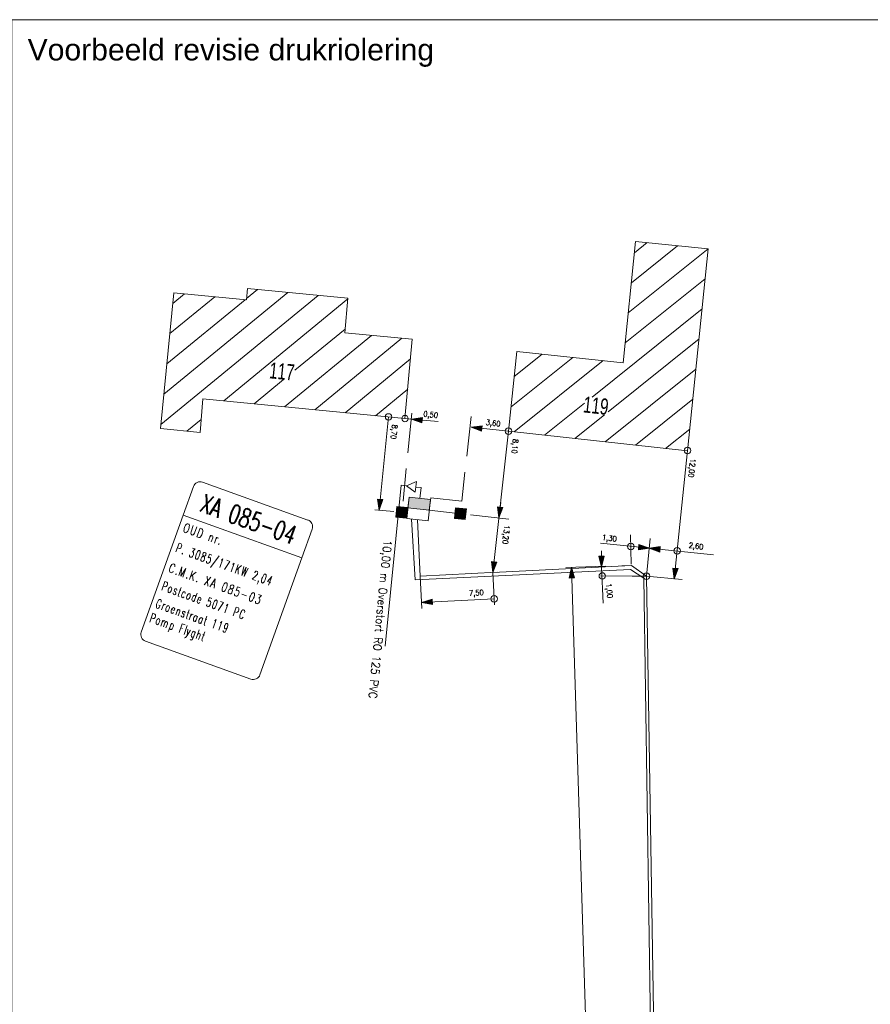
# Model space of a CAD drawing. Header units: metres. Extents: x 134035 to 140154, y 395174 to 396296.
# Tile 13 of 30: x 139953 to 140032, y 396116 to 396208. Entities that reach past the tile are written whole.
import ezdxf
from ezdxf.enums import TextEntityAlignment as Align

# ---------------------------------------------------------------- set-up
doc = ezdxf.new("R2010")
doc.units = ezdxf.units.M
doc.header["$MEASUREMENT"] = 0
doc.linetypes.add('DGN Style 3', pattern=[5.18777, 3.70555, -1.48222])
doc.linetypes.add('DGN Style 6', pattern=[585.33492, 215.422946, -123.098827, 0.307747, -123.098827, 0.307747, -123.098827])
for name, color, linetype, lineweight in [('Br-druk-aangesloten pand arcering', 2, 'Continuous', 13), ('Br-druk-aangesloten pand contour', 1, 'Continuous', 13), ('Br-druk-drukrioolleiding', 6, 'Continuous', 13), ('Br-druk-maatvoering hulplijn', 7, 'Continuous', 40), ('Br-druk-maatvoering pijl_tekst', 7, 'Continuous', 0), ('Br-druk-maatvoering referentie punt', 7, 'Continuous', 0), ('Br-druk-ontstoppingsstuk', 7, 'Continuous', 0), ('Br-druk-pompput zonder CMK', 7, 'Continuous', 0), ('Br-druk-stempel pompput', 7, 'Continuous', 0), ('Br-druk-tekst drukriool_vrijverval leiding', 7, 'Continuous', 0), ('Br-druk-tekst opmerkingen', 7, 'Continuous', 0), ('Br-druk-terugslagklep', 7, 'Continuous', 0), ('Br-druk-voedingskabel', 1, 'Continuous', 13), ('Br-druk-vrijvervalleiding', 30, 'Continuous', 13), ('Br-elem-constructie lijnen', 7, 'Continuous', 0), ('Br-text-commentaarteksten', 7, 'Continuous', 0), ('Level 18', 7, 'Continuous', 0)]:
    doc.layers.add(name, color=color, linetype=linetype, lineweight=lineweight)
doc.styles.add('1.5mm', font='arial.ttf', dxfattribs={"height": 0.0015})
doc.styles.get("Standard").update_dxf_attribs({"font": 'txt.shx'})
doc.styles.add('Style-Arial', font='arial.ttf')
doc.styles.add('Style-STANDARD', font='STANDARD.shx')
doc.dimstyles.get("Standard").update_dxf_attribs({"dimtxt": 0.18, "dimasz": 0.18, "dimexe": 0.18, "dimexo": 0.0625, "dimgap": 0.09, "dimtad": 0, "dimtih": 1, "dimtoh": 1, "dimdec": 4, "dimzin": 0, "dimdsep": 46, "dimtxsty": 'Standard', "dimcen": 0.09, "dimadec": 0, "dimazin": 0, "dimtfac": 1, "dimtdec": 4, "dimtofl": 0, "dimtmove": 0, "dimatfit": 3, "dimfxl": 1, "dimtolj": 1, "dimtzin": 0, "dimarcsym": 0})

# ---------------------------------------------------------------- blocks, each defined once
blk = doc.blocks.new('PP')
at = {"layer": 'Br-druk-pompput zonder CMK', "color": 7, "linetype": 'Continuous', "lineweight": 0, "flags": 128}
for points in [[(-0.999, 0.999), (1.001, 0.999), (1.001, -1.001), (-1, -1.001)], [(-0.998, -0.001), (1, -0.001), (1.001, -1.001), (-1, -1.001)]]:
    blk.add_lwpolyline(points, close=True, dxfattribs=at)
at = {"layer": 'Br-druk-pompput zonder CMK', "color": 4, "linetype": 'Continuous', "lineweight": 0}
blk.add_solid([(-0.998, -0.001), (1, -0.001), (-1, -1.001), (1.001, -1.001)], dxfattribs=at)
blk = doc.blocks.new('OS')
at = {"layer": 'Br-druk-ontstoppingsstuk', "color": 7, "linetype": 'Continuous', "lineweight": 0, "flags": 128}
blk.add_lwpolyline([(-0.5, 0.5), (0.501, 0.5), (0.499, -0.5), (-0.501, -0.499)], close=True, dxfattribs=at)
at = {"layer": 'Br-druk-ontstoppingsstuk', "color": 251, "linetype": 'Continuous', "lineweight": 0}
blk.add_solid([(-0.5, 0.5), (0.501, 0.5), (-0.501, -0.499), (0.499, -0.5)], dxfattribs=at)
blk = doc.blocks.new('TSK')
at = {"layer": 'Br-druk-terugslagklep', "color": 7, "linetype": 'Continuous', "lineweight": 0, "flags": 128}
blk.add_lwpolyline([(-0.58, -1), (-0.57, 1), (1.16, 0)], close=True, dxfattribs=at)
blk = doc.blocks.new('TM_0.5')
at = {"color": 71, "linetype": 'Continuous', "lineweight": 0}
blk.add_line((0, 0), (-1, 0), dxfattribs=at)
at = {"layer": 'Level 18', "color": 71, "linetype": 'Continuous', "lineweight": 0, "flags": 128}
blk.add_lwpolyline([(-1, 0.249), (-1, -0.251), (0, 0)], close=True, dxfattribs=at)
at = {"layer": 'Level 18', "color": 71, "linetype": 'Continuous', "lineweight": 0, "extrusion": (0, 0, -1)}
blk.add_solid([(1, 0.249), (1, -0.251), (0, 0)], dxfattribs=at)

msp = doc.modelspace()

# ---------------------------------------------------------------- hatches: boundary and pattern name
at = {"layer": 'Br-druk-aangesloten pand arcering'}
h = msp.add_hatch(dxfattribs=at)
h.set_pattern_fill('HATCH', color=256, scale=0.1, style=0, pattern_type=2)
h.set_pattern_definition([(38.722, (140006.281, 396169.7035), (-1.25109, 1.56038), [])])
h.paths.add_polyline_path([(139999.129, 396169.313), (140015.156, 396167.549, -0.448234), (140015.487, 396167.851), (140017.382, 396186.278), (140010.629, 396186.975), (140009.487, 396175.696), (139999.615, 396176.758), (139998.863, 396169.644, -0.415467)])
h.paths.add_polyline_path([(140005.96, 396172.586), (140008.214, 396172.337), (140008.05, 396170.846), (140005.795, 396171.095)], flags=17)
h = msp.add_hatch(dxfattribs=at)
h.set_pattern_fill('HATCH', color=256, scale=0.1, style=0, pattern_type=2)
h.set_pattern_definition([(39.405, (139973.9467, 396176.0217), (-1.2696, 1.54536), [])])
h.paths.add_polyline_path([(139988, 396170.634), (139988.928, 396170.543, -0.412463), (139989.254, 396170.813), (139989.904, 396177.887), (139983.636, 396178.482), (139983.92, 396181.696), (139974.611, 396182.582), (139974.508, 396181.541), (139967.763, 396182.203), (139966.538, 396169.599), (139970.209, 396169.217), (139970.449, 396172.353), (139987.403, 396170.692, -1.032199)])
h.paths.add_polyline_path([(139976.798, 396175.751), (139979.054, 396175.53), (139978.908, 396174.037), (139976.652, 396174.258)], flags=17)

# ---------------------------------------------------------------- linework, layer by layer
at = {"layer": 'Br-druk-aangesloten pand contour', "flags": 128}
for points in [[(139998.831, 396169.345), (139999.615, 396176.758), (140009.487, 396175.696), (140010.629, 396186.975), (140017.382, 396186.278), (140015.452, 396167.517)], [(139970.209, 396169.217), (139966.538, 396169.599), (139967.763, 396182.203), (139974.508, 396181.541), (139974.611, 396182.582), (139983.92, 396181.696), (139983.636, 396178.482), (139989.904, 396177.887), (139989.226, 396170.514), (139970.449, 396172.353)]]:
    msp.add_lwpolyline(points, close=True, dxfattribs=at)
at = {"layer": 'Br-druk-aangesloten pand contour', "color": 2, "linetype": 'Continuous', "lineweight": 13}
msp.add_point((139998.831, 396169.345), dxfattribs=at)
at = {"layer": 'Br-druk-drukrioolleiding', "color": 6, "linetype": 'Continuous', "lineweight": 13, "flags": 128}
for points in [[(139997.777, 396156.244), (139990.649, 396155.889), (139990.374, 396161.122)], [(140020.583, 396036.81), (140020.198, 396042.064), (140019.151, 396049.821), (140014.057, 396088.871), (140012.46, 396105.812), (140011.642, 396155.882), (140010.242, 396156.864), (139997.388, 396156.225)]]:
    msp.add_lwpolyline(points, dxfattribs=at)
at = {"layer": 'Br-druk-maatvoering hulplijn', "color": 7, "linetype": 'DGN Style 3', "lineweight": 0}
for p, q in [((139989.858, 396171.029), (139989.047, 396162.854)), ((139995.363, 396170.711), (139994.498, 396162.851)), ((139986.441, 396162.056), (139988.182, 396161.879)), ((139995.303, 396161.572), (139998.881, 396161.178)), ((140010.163, 396159.73), (140010.237, 396157.006)), ((140011.983, 396159.384), (140011.642, 396155.882)), ((140004.17, 396156.693), (140010.242, 396156.864)), ((139990.798, 396152.893), (139990.649, 396155.889)), ((139997.537, 396153.228), (139997.388, 396156.225)), ((140007.369, 396155.902), (140010.369, 396155.888)), ((140011.642, 396155.882), (140010.329, 396155.888)), ((140011.642, 396155.882), (140014.951, 396155.563))]:
    msp.add_line(p, q, dxfattribs=at)
at = {"layer": 'Br-druk-maatvoering hulplijn', "color": 7, "linetype": 'DGN Style 3', "lineweight": 13}
for p, q in [((139991.561, 396162.671), (139991.615, 396163.168)), ((139991.615, 396163.168), (139994.498, 396162.851))]:
    msp.add_line(p, q, dxfattribs=at)
at = {"layer": 'Br-druk-maatvoering pijl_tekst', "color": 7, "linetype": 'Continuous', "lineweight": 0}
for p, q in [((139989.83, 396170.458), (139989.226, 396170.514)), ((140007.629, 396153.387), (140007.477, 396156.727))]:
    msp.add_line(p, q, dxfattribs=at)
at = {"layer": 'Br-druk-maatvoering referentie punt', "color": 7, "linetype": 'Continuous', "lineweight": 0}
for centre in [(139987.702, 396170.673), (139989.226, 396170.514), (139998.831, 396169.345), (140015.456, 396167.553), (140010.193, 396158.64), (140014.498, 396158.238), (140007.544, 396155.901), (140011.647, 396155.876), (139997.509, 396153.778)]:
    msp.add_circle(centre, 0.3, dxfattribs=at)
at = {"layer": 'Br-druk-stempel pompput', "color": 7, "linetype": 'Continuous', "lineweight": 0, "flags": 128}
for points in [[(139980.616, 396160.253), (139979.656, 396157.58), (139968.636, 396161.54), (139969.597, 396164.214)], [(139970.441, 396164.612), (139980.219, 396161.098)], [(139964.739, 396150.69), (139968.636, 396161.541), (139979.656, 396157.58), (139975.76, 396146.729)], [(139974.914, 396146.33), (139965.137, 396149.845)]]:
    msp.add_lwpolyline(points, dxfattribs=at)
at = {"layer": 'Br-druk-stempel pompput', "color": 7, "linetype": 'Continuous', "lineweight": 0}
msp.add_arc((139970.216, 396163.992), 0.66, 70.23105, 160.23105, dxfattribs=at)
at = {"layer": 'Br-druk-stempel pompput', "color": 7, "linetype": 'Continuous', "lineweight": 0, "extrusion": (0, 0, -1)}
for centre, start, end in [((-139979.995, 396160.478), 109.76895, 199.76895), ((-139965.36, 396150.466), 289.76895, 19.76895), ((-139975.138, 396146.952), 199.76895, 289.76895)]:
    msp.add_arc(centre, 0.66, start, end, dxfattribs=at)
at = {"layer": 'Br-druk-voedingskabel', "color": 1, "linetype": 'DGN Style 6', "lineweight": 13}
for p, q in [((139989.838, 396161.185), (139990.158, 396155.547)), ((139990.158, 396155.547), (140010.154, 396156.491)), ((140010.154, 396156.491), (140011.384, 396155.685)), ((140011.384, 396155.685), (140012.164, 396105.722))]:
    msp.add_line(p, q, dxfattribs=at)
at = {"layer": 'Br-druk-vrijvervalleiding', "color": 30, "linetype": 'Continuous', "lineweight": 13}
for p, q in [((139987.373, 396149.395), (139988.873, 396164.32)), ((139988.873, 396164.32), (139989.37, 396164.27)), ((139990.225, 396164.159), (139990.721, 396164.102)), ((139990.721, 396164.102), (139990.606, 396163.108)), ((139993.87, 396161.746), (139991.483, 396162))]:
    msp.add_line(p, q, dxfattribs=at)
at = {"layer": 'Br-elem-constructie lijnen', "flags": 128}
msp.add_lwpolyline([(139952.717, 396207.559), (140053.377, 396207.559), (140053.377, 396024.689), (139952.717, 396024.689)], close=True, dxfattribs=at)

# ---------------------------------------------------------------- block references
at = {"layer": 'Br-druk-maatvoering pijl_tekst', "color": 7, "linetype": 'Continuous', "lineweight": 0}
for p, rotation in [((139997.945, 396161.299), 263.3265284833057), ((140007.477, 396156.727), 270.3306171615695)]:
    msp.add_blockref('TM_0.5', p, dxfattribs=dict(at, rotation=rotation))
at = {"layer": 'Br-druk-ontstoppingsstuk', "color": 7, "linetype": 'Continuous', "lineweight": 0}
for p, xscale, yscale, zscale, rotation in [((139988.928, 396161.804), 1.000000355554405, 1.000000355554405, 1.000000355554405, 84.27085188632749), ((139994.367, 396161.688), 0.9999998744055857, 0.9999998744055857, 0.9999998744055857, 83.38668917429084)]:
    msp.add_blockref('OS', p, dxfattribs=dict(at, xscale=xscale, yscale=yscale, zscale=zscale, rotation=rotation))
at = {"layer": 'Br-druk-pompput zonder CMK', "color": 7, "linetype": 'Continuous', "lineweight": 0, "xscale": 1.000004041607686, "yscale": 1.000004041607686, "zscale": 1.000004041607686, "rotation": 173.3712901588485}
msp.add_blockref('PP', (139990.491, 396162.114), dxfattribs=at)
at = {"layer": 'Br-druk-terugslagklep', "color": 7, "linetype": 'Continuous', "lineweight": 0, "xscale": 0.5000007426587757, "yscale": 0.5000007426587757, "zscale": 0.5000007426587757, "rotation": 174.2634102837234}
msp.add_blockref('TSK', (139989.945, 396164.212), dxfattribs=at)

# ---------------------------------------------------------------- texts
at = {"layer": 'Br-druk-maatvoering pijl_tekst', "color": 7, "linetype": 'Continuous', "lineweight": 13, "style": 'Style-STANDARD'}
for s, rotation, p in [('0,50', 352.91555, (139990.933, 396170.969)), ('3,60', 352.91555, (139996.737, 396170.188)), ('8,70', 264.12537, (139988.289, 396169.96)), ('8,10', 264.12537, (139999.505, 396168.623)), ('12,00', 264.12537, (140015.964, 396166.786)), ('13,20', 264.12537, (139998.707, 396160.614)), ('1,30', 352.27839, (140007.53, 396159.511)), ('2,60', 352.27839, (140015.579, 396158.775)), ('1,00', 275.30896, (140008.141, 396155.202)), ('7,50', 2.77422, (139995.172, 396154.31))]:
    msp.add_text(s, height=0.5, rotation=rotation, dxfattribs=at).set_placement(p, align=Align.MIDDLE_LEFT)
at = {"layer": 'Br-druk-stempel pompput', "color": 7, "linetype": 'Continuous', "lineweight": 0, "style": 'Style-STANDARD', "width": 0.76923}
msp.add_text('XA 085-04', height=1.716, rotation=340.23105, dxfattribs=at).set_placement((139974.685, 396161.181), align=Align.MIDDLE_CENTER)
at = {"layer": 'Br-druk-stempel pompput', "color": 7, "linetype": 'Continuous', "lineweight": 0, "char_height": 0.858, "rotation": 340.23105, "line_spacing_factor": 0.6, "style": 'Style-STANDARD'}
for s, insert, attachment_point in [('\\H1x;\\W0.769231;\\T1.189;OUD nr.', (139968.835, 396160.836), 1), ('\\H1x;\\W0.671329;\\T1.242;P. 3085/171KW 2,04', (139968.166, 396158.973), 1), ('\\H1x;\\W0.769231;\\T1.215;C.M.K. XA 085-03', (139967.496, 396157.11), 1), ('\\H1x;\\W0.671329;\\T1.229;Postcode 5071 PC', (139966.704, 396155.013), 4), ('\\H1x;\\W0.671329;\\T1.237;Groenstraat 119', (139966.141, 396153.396), 4), ('\\H1x;\\W0.671329;\\T1.223;Pomp Flyght', (139965.542, 396151.924), 4)]:
    msp.add_mtext(s, dxfattribs=dict(at, insert=insert, attachment_point=attachment_point))
at = {"layer": 'Br-druk-tekst drukriool_vrijverval leiding', "color": 7, "linetype": 'Continuous', "lineweight": 0, "style": 'Style-STANDARD'}
msp.add_text('10,00 m Overstort RO 125 PVC', height=0.75, rotation=264.50838, dxfattribs=at).set_placement((139986.929, 396151.882), align=Align.MIDDLE_CENTER)
at = {"layer": 'Br-druk-tekst opmerkingen', "style": 'Style-Arial', "width": 0.666667}
for s, rotation, p in [('117', 354.40619, (139977.728, 396174.153)), ('119', 353.71118, (140006.871, 396170.976))]:
    msp.add_text(s, height=1.5, rotation=rotation, dxfattribs=at).set_placement(p, align=Align.CENTER)
at = {"layer": 'Br-text-commentaarteksten', "color": 7, "insert": (139954.192, 396203.174), "char_height": 2, "attachment_point": 7, "line_spacing_factor": 0.600594, "style": '1.5mm'}
msp.add_mtext('Voorbeeld revisie drukriolering', dxfattribs=at)

# ---------------------------------------------------------------- leaders
at = {"layer": 'Br-druk-maatvoering pijl_tekst', "color": 7, "linetype": 'Continuous', "lineweight": 0}
for points in [[(139986.827, 396162.018), (139987.702, 396170.673)], [(139989.83, 396170.458), (139992.317, 396170.239)], [(139995.357, 396169.715), (139998.831, 396169.345)], [(139997.387, 396156.224), (139998.831, 396169.345)], [(140014.229, 396155.615), (140015.456, 396167.553)], [(139997.945, 396161.299), (139998.114, 396162.737)], [(140011.91, 396158.479), (140007.389, 396158.947)], [(140011.908, 396158.476), (140017.878, 396157.862)], [(140007.477, 396156.727), (140007.468, 396158.24)], [(140004.674, 396156.71), (140006.311, 396105.01)], [(139990.77, 396153.443), (139997.509, 396153.778)]]:
    msp.add_leader(points, dimstyle='Standard', override={"dimtxt": 0.5, "dimasz": 1, "dimgap": 0.25, "dimtad": 1, "dimtxsty": 'Style-STANDARD', "dimclrd": 7, "dimldrblk": 'TM_0.5', "dimlwd": 0}, dxfattribs=at)

doc.saveas('drawing.dxf')
